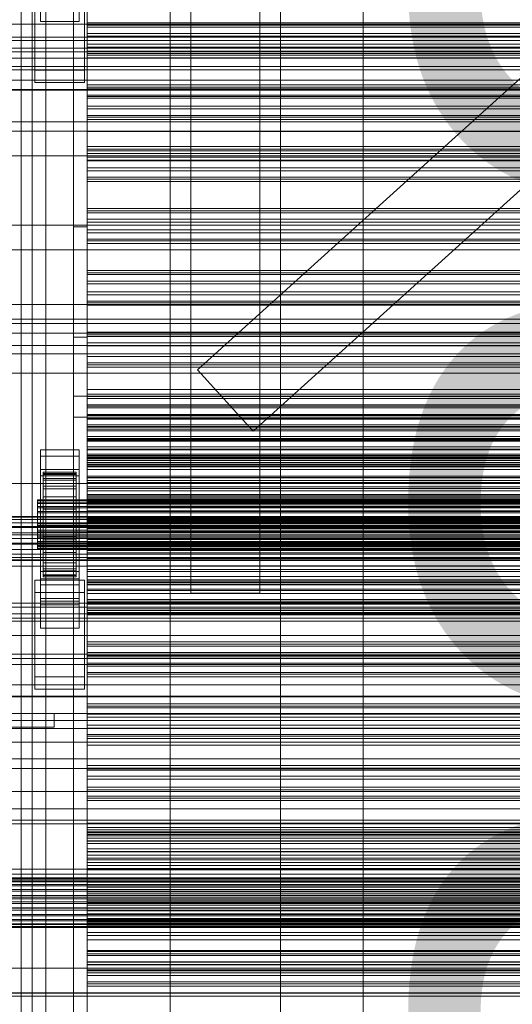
# Model space of a CAD drawing. Header units: millimetres. Extents: x -3490 to 61924, y -72580 to 6847.
# Tile 80 of 256: x -1274 to -1096, y -34739 to -34382. Entities that reach past the tile are written whole.
import ezdxf

# ---------------------------------------------------------------- set-up
doc = ezdxf.new("R2010")
doc.units = ezdxf.units.MM
for name, color, linetype, lineweight in [('COTAS_O', 1, 'Continuous', 0), ('COTAS_P', 1, 'Continuous', 0), ('frontal_briquetadora', 7, 'Continuous', 0), ('frontal_C03', 7, 'Continuous', 0), ('frontal_C11', 7, 'Continuous', 0), ('frontal_dosificador', 7, 'Continuous', 0), ('frontal_secador', 7, 'Continuous', 0), ('frontal_tolva', 7, 'Continuous', 0)]:
    doc.layers.add(name, color=color, linetype=linetype, lineweight=lineweight)
doc.dimstyles.new('R19_100', dxfattribs={"dimtxt": 250, "dimasz": 150, "dimexe": 150, "dimexo": 80, "dimgap": 100, "dimtad": 1, "dimtih": 1, "dimtoh": 1, "dimdsep": 46, "dimcen": 0.09, "dimadec": 0, "dimazin": 0, "dimtfac": 1, "dimtdec": 4, "dimtofl": 0, "dimtmove": 0, "dimatfit": 3, "dimfxl": 1, "dimtolj": 1, "dimtzin": 0, "dimarcsym": 0})

# ---------------------------------------------------------------- blocks, each defined once
blk = doc.blocks.new('DIM_R29_52')
at = {"layer": 'COTAS_P'}
for p, q in [((-1750, -34600), (-1600, -34555)), ((2600, -34600), (2450, -34555)), ((-1750, -35500), (-1750, -34600)), ((-1750, -34600), (2600, -34600)), ((-1750, -34600), (-1600, -34645)), ((2600, -34600), (2450, -34645)), ((2600, -35500), (2600, -34600))]:
    blk.add_line(p, q, dxfattribs=at)
blk.add_text('4350 P', height=250, dxfattribs=at).set_placement((425, -34500))
blk = doc.blocks.new('DIM_R29_56')
at = {"layer": 'COTAS_O'}
for p, q in [((-1725, -31700), (-1025, -31700)), ((-1025, -31700), (-1070, -31850)), ((-1025, -34400), (-1025, -31700)), ((-1025, -31700), (-980, -31850)), ((-1025, -34400), (-1070, -34250)), ((-1025, -34400), (-980, -34250)), ((-1725, -34400), (-1025, -34400))]:
    blk.add_line(p, q, dxfattribs=at)
blk.add_text('2700 O', height=250, rotation=90, dxfattribs=at).set_placement((-1125, -33050))
blk = doc.blocks.new('DIM_R29_57')
at = {"layer": 'COTAS_O'}
for p, q in [((-1725, -33700), (-1575, -33655)), ((1725, -33700), (1575, -33655)), ((-1725, -34400), (-1725, -33700)), ((-1725, -33700), (1725, -33700)), ((-1725, -33700), (-1575, -33745)), ((1725, -33700), (1575, -33745)), ((1725, -34400), (1725, -33700))]:
    blk.add_line(p, q, dxfattribs=at)
blk.add_text('3450 O', height=250, dxfattribs=at).set_placement((0, -33600))
blk = doc.blocks.new('DIM_R29_62')
at = {"layer": 'COTAS_O'}
for p, q in [((-1480, -33670), (-780, -33670)), ((-780, -33670), (-825, -33820)), ((-780, -36000), (-780, -33670)), ((-780, -33670), (-735, -33820)), ((-780, -36000), (-825, -35850)), ((-780, -36000), (-735, -35850)), ((-1480, -36000), (-780, -36000))]:
    blk.add_line(p, q, dxfattribs=at)
blk.add_text('2330 O', height=250, rotation=90, dxfattribs=at).set_placement((-880, -34835))
blk = doc.blocks.new('DIM_R29_64')
at = {"layer": 'COTAS_O'}
for p, q in [((-1400, -33000), (-700, -33000)), ((-700, -33000), (-745, -33150)), ((-700, -36000), (-700, -33000)), ((-700, -33000), (-655, -33150)), ((-700, -36000), (-745, -35850)), ((-700, -36000), (-655, -35850)), ((-1400, -36000), (-700, -36000))]:
    blk.add_line(p, q, dxfattribs=at)
blk.add_text('3000 O', height=250, rotation=90, dxfattribs=at).set_placement((-800, -34500))

msp = doc.modelspace()

# ---------------------------------------------------------------- linework, layer by layer
at = {"layer": 'frontal_briquetadora'}
for p, q in [((-875, -34383.4), (-1385, -34383.4)), ((-1385, -34389.399), (-875, -34389.399)), ((-1385, -34485.162), (-875, -34485.162)), ((-875, -34490.4), (-1385, -34490.4)), ((-1385, -34495.554), (-875, -34495.554)), ((-620, -34500), (-1425, -34500)), ((-620, -34510), (-1425, -34510)), ((-1255, -34518.4), (-1255, -34580)), ((-975, -34518.4), (-1255, -34518.4)), ((-1385, -34565.657), (-875, -34565.657)), ((-875, -34568.729), (-1385, -34568.729)), ((-1385, -34571.656), (-875, -34571.656)), ((-930, -34580), (-1295, -34580)), ((-1255, -34580), (-975, -34580)), ((-1385, -34597.316), (-875, -34597.316)), ((-875, -34597.4), (-1385, -34597.4)), ((-655, -34612), (-1445, -34612)), ((-930, -34612), (-1295, -34612)), ((-1325, -34636), (-770, -34636)), ((-620, -34690), (-1425, -34690)), ((-740, -34690), (-1320, -34690)), ((-570, -34704), (-1480, -34704)), ((-1480, -34736), (-570, -34736)), ((-1480, -34736), (-460, -34736)), ((-1325, -34735), (-770, -34735))]:
    msp.add_line(p, q, dxfattribs=at)
at = {"layer": 'frontal_C03'}
for p, q in [((-1274, -34875.113), (-1274, -32314.944)), ((-1270, -32314.944), (-1270, -34875.113)), ((-1270, -34879.011), (-1270, -32318.841)), ((-1274, -32441.623), (-1274, -35001.792)), ((-1270, -35001.792), (-1270, -32441.623)), ((-1269, -34400.128), (-1269, -34365.048)), ((-1251, -34365.048), (-1251, -34400.128)), ((-1269, -34404.62), (-1269, -34369.539)), ((-1251, -34404.62), (-1251, -34369.539)), ((-1267, -34371.648), (-1267, -34382.428)), ((-1267, -34372.683), (-1267, -34382.428)), ((-1253, -34382.428), (-1253, -34371.648)), ((-1253, -34382.428), (-1253, -34372.683)), ((-1267, -34382.428), (-1253, -34382.428)), ((-1250, -34384.458), (-1250, -34382.923)), ((-1250, -34382.923), (-1250, -34383.804)), ((1250, -34382.923), (-1250, -34382.923)), ((-1250, -34383.804), (-1250, -34386.765)), ((1250, -34383.804), (-1250, -34383.804)), ((-1250, -34387.823), (-1250, -34384.458)), ((1250, -34384.458), (-1250, -34384.458)), ((-1250, -34386.765), (-1250, -34390.675)), ((1250, -34386.765), (-1250, -34386.765)), ((-1250, -34391.732), (-1250, -34387.823)), ((-1250, -34387.823), (1250, -34387.823)), ((-1250, -34390.675), (-1250, -34394.039)), ((1250, -34390.675), (-1250, -34390.675)), ((-1250, -34394.693), (-1250, -34391.732)), ((1250, -34391.732), (-1250, -34391.732)), ((-1250, -34394.039), (-1250, -34395.574)), ((1250, -34394.039), (-1250, -34394.039)), ((-1250, -34395.574), (-1250, -34394.693)), ((1250, -34394.693), (-1250, -34394.693)), ((1530, -34398.773), (-1530, -34398.773)), ((-1500, -34395.695), (1500, -34395.695)), ((1250, -34395.574), (-1250, -34395.574)), ((-1251, -34400.128), (-1269, -34400.128)), ((-1269, -34400.128), (-1269, -34404.62)), ((-1251, -34404.62), (-1251, -34400.128)), ((1530, -34403.773), (-1530, -34403.773)), ((-1269, -34404.62), (-1251, -34404.62)), ((-1250, -34406.915), (-1250, -34405.381)), ((-1250, -34405.381), (-1250, -34406.262)), ((1250, -34405.381), (-1250, -34405.381)), ((1500, -34407.104), (-1500, -34407.104)), ((1500, -34407.389), (-1500, -34407.389)), ((-1250, -34406.262), (-1250, -34409.223)), ((1250, -34406.262), (-1250, -34406.262)), ((-1250, -34410.28), (-1250, -34406.915)), ((1250, -34406.915), (-1250, -34406.915)), ((-1250, -34409.223), (-1250, -34413.132)), ((1250, -34409.223), (-1250, -34409.223)), ((-1250, -34414.19), (-1250, -34410.28)), ((-1250, -34410.28), (1250, -34410.28)), ((-1250, -34413.132), (-1250, -34416.497)), ((1250, -34413.132), (-1250, -34413.132)), ((-1250, -34417.151), (-1250, -34414.19)), ((1250, -34414.19), (-1250, -34414.19)), ((-1250, -34416.497), (-1250, -34418.032)), ((1250, -34416.497), (-1250, -34416.497)), ((-1500, -34418.797), (1500, -34418.797)), ((-1250, -34418.032), (-1250, -34417.151)), ((1250, -34417.151), (-1250, -34417.151)), ((1250, -34418.032), (-1250, -34418.032)), ((-1500, -34422.245), (1500, -34422.245)), ((-1250, -34429.373), (-1250, -34427.838)), ((-1250, -34427.838), (-1250, -34428.72)), ((1250, -34427.838), (-1250, -34427.838)), ((-1250, -34428.72), (-1250, -34431.68)), ((1250, -34428.72), (-1250, -34428.72)), ((-1250, -34432.738), (-1250, -34429.373)), ((1250, -34429.373), (-1250, -34429.373)), ((1500, -34431.228), (-1500, -34431.228)), ((-1250, -34431.68), (-1250, -34435.59)), ((1250, -34431.68), (-1250, -34431.68)), ((-1250, -34436.647), (-1250, -34432.738)), ((-1250, -34432.738), (1250, -34432.738)), ((-1250, -34435.59), (-1250, -34438.955)), ((1250, -34435.59), (-1250, -34435.59)), ((-1250, -34439.608), (-1250, -34436.647)), ((1250, -34436.647), (-1250, -34436.647)), ((-1250, -34438.955), (-1250, -34440.49)), ((1250, -34438.955), (-1250, -34438.955)), ((-1250, -34440.49), (-1250, -34439.608)), ((1250, -34439.608), (-1250, -34439.608)), ((1250, -34440.49), (-1250, -34440.49)), ((-1250, -34451.831), (-1250, -34450.296)), ((-1250, -34450.296), (-1250, -34451.177)), ((1250, -34450.296), (-1250, -34450.296)), ((-1250, -34451.177), (-1250, -34454.138)), ((1250, -34451.177), (-1250, -34451.177)), ((-1250, -34455.195), (-1250, -34451.831)), ((1250, -34451.831), (-1250, -34451.831)), ((-1250, -34454.138), (-1250, -34458.048)), ((1250, -34454.138), (-1250, -34454.138)), ((-1250, -34459.105), (-1250, -34455.195)), ((-1250, -34455.195), (1250, -34455.195)), ((1500, -34456.351), (-1500, -34456.351)), ((-1250, -34458.048), (-1250, -34461.412)), ((1250, -34458.048), (-1250, -34458.048)), ((-1250, -34462.066), (-1250, -34459.105)), ((1250, -34459.105), (-1250, -34459.105)), ((-1250, -34461.412), (-1250, -34462.947)), ((1250, -34461.412), (-1250, -34461.412)), ((-1250, -34462.947), (-1250, -34462.066)), ((1250, -34462.066), (-1250, -34462.066)), ((1250, -34462.947), (-1250, -34462.947)), ((-1500, -34465.334), (1500, -34465.334)), ((-1250, -34474.288), (-1250, -34472.754)), ((-1250, -34472.754), (-1250, -34473.635)), ((1250, -34472.754), (-1250, -34472.754)), ((-1250, -34473.635), (-1250, -34476.596)), ((1250, -34473.635), (-1250, -34473.635)), ((-1250, -34477.653), (-1250, -34474.288)), ((1250, -34474.288), (-1250, -34474.288)), ((-1250, -34476.596), (-1250, -34480.505)), ((1250, -34476.596), (-1250, -34476.596)), ((-1250, -34481.563), (-1250, -34477.653)), ((-1250, -34477.653), (1250, -34477.653)), ((-1250, -34480.505), (-1250, -34483.87)), ((1250, -34480.505), (-1250, -34480.505)), ((-1250, -34484.523), (-1250, -34481.563)), ((1250, -34481.563), (-1250, -34481.563)), ((-1250, -34483.87), (-1250, -34485.405)), ((1250, -34483.87), (-1250, -34483.87)), ((-1250, -34485.405), (-1250, -34484.523)), ((1250, -34484.523), (-1250, -34484.523)), ((1250, -34485.405), (-1250, -34485.405)), ((-1250, -34496.746), (-1250, -34495.211)), ((-1250, -34495.211), (-1250, -34496.092)), ((1250, -34495.211), (-1250, -34495.211)), ((-1250, -34496.092), (-1250, -34499.053)), ((1250, -34496.092), (-1250, -34496.092)), ((-1250, -34500.111), (-1250, -34496.746)), ((1250, -34496.746), (-1250, -34496.746)), ((-1250, -34499.053), (-1250, -34502.963)), ((1250, -34499.053), (-1250, -34499.053)), ((-1250, -34504.02), (-1250, -34500.111)), ((-1250, -34500.111), (1250, -34500.111)), ((-1250, -34502.963), (-1250, -34506.328)), ((1250, -34502.963), (-1250, -34502.963)), ((-1250, -34506.981), (-1250, -34504.02)), ((1250, -34504.02), (-1250, -34504.02)), ((-1250, -34506.328), (-1250, -34507.862)), ((1250, -34506.328), (-1250, -34506.328)), ((-1250, -34507.862), (-1250, -34506.981)), ((1250, -34506.981), (-1250, -34506.981)), ((1250, -34507.862), (-1250, -34507.862)), ((-1250, -34519.204), (-1250, -34517.669)), ((-1250, -34517.669), (-1250, -34518.55)), ((1250, -34517.669), (-1250, -34517.669)), ((-1250, -34518.55), (-1250, -34521.511)), ((1250, -34518.55), (-1250, -34518.55)), ((-1250, -34522.568), (-1250, -34519.204)), ((1250, -34519.204), (-1250, -34519.204)), ((-1250, -34521.511), (-1250, -34525.42)), ((1250, -34521.511), (-1250, -34521.511)), ((-1250, -34526.478), (-1250, -34522.568)), ((-1250, -34522.568), (1250, -34522.568)), ((-1250, -34525.42), (-1250, -34528.785)), ((1250, -34525.42), (-1250, -34525.42)), ((-1250, -34529.439), (-1250, -34526.478)), ((1250, -34526.478), (-1250, -34526.478)), ((-1250, -34528.785), (-1250, -34530.32)), ((1250, -34528.785), (-1250, -34528.785)), ((-1250, -34530.32), (-1250, -34529.439)), ((1250, -34529.439), (-1250, -34529.439)), ((1250, -34530.32), (-1250, -34530.32)), ((-1250, -34533.783), (-1250, -34532.986)), ((-1250, -34532.986), (-1250, -34534.368)), ((-1250, -34532.986), (1250, -34532.986)), ((-1250, -34536.706), (-1250, -34533.783)), ((-1250, -34533.783), (1250, -34533.783)), ((-1250, -34534.368), (-1250, -34537.835)), ((-1250, -34534.368), (1250, -34534.368)), ((-1267, -34540.083), (-1267, -34537.837)), ((-1267, -34537.837), (-1253, -34537.837)), ((-1267, -34584.611), (-1267, -34537.837)), ((-1253, -34537.837), (-1253, -34540.083)), ((-1253, -34537.837), (-1253, -34584.611)), ((-1250, -34541.554), (-1250, -34536.706)), ((-1250, -34536.706), (1250, -34536.706)), ((-1250, -34537.835), (-1250, -34543.151)), ((-1250, -34537.835), (1250, -34537.835)), ((-1253, -34540.083), (-1267, -34540.083)), ((-1267, -34540.083), (-1267, -34586.857)), ((-1253, -34586.857), (-1253, -34540.083)), ((-1250, -34541.661), (-1250, -34540.126)), ((-1250, -34540.126), (-1250, -34541.008)), ((1250, -34540.126), (-1250, -34540.126)), ((-1250, -34541.008), (-1250, -34543.969)), ((1250, -34541.008), (-1250, -34541.008)), ((-1250, -34547.998), (-1250, -34541.554)), ((-1250, -34541.554), (1250, -34541.554)), ((-1250, -34545.026), (-1250, -34541.661)), ((1250, -34541.661), (-1250, -34541.661)), ((-1267, -34547.269), (-1267, -34545.024)), ((-1267, -34545.024), (-1253, -34545.024)), ((-1267, -34591.798), (-1267, -34545.024)), ((-1253, -34545.024), (-1253, -34547.269)), ((-1253, -34545.024), (-1253, -34591.798)), ((-1250, -34543.151), (-1250, -34549.954)), ((-1250, -34543.151), (1250, -34543.151)), ((-1250, -34543.969), (-1250, -34547.878)), ((1250, -34543.969), (-1250, -34543.969)), ((-1250, -34548.935), (-1250, -34545.026)), ((-1250, -34545.026), (1250, -34545.026)), ((-1253, -34547.269), (-1267, -34547.269)), ((-1267, -34547.269), (-1267, -34594.043)), ((-1266, -34555.971), (-1266, -34545.978)), ((-1266, -34545.978), (-1266, -34546.798)), ((-1266, -34545.978), (-1254, -34545.978)), ((-1266, -34546.451), (-1266, -34545.978)), ((-1266, -34556.196), (-1266, -34546.451)), ((-1266, -34546.451), (-1254, -34546.451)), ((-1266, -34548.186), (-1266, -34546.451)), ((-1266, -34556.36), (-1266, -34546.798)), ((-1266, -34546.798), (-1266, -34548.857)), ((-1266, -34546.798), (-1254, -34546.798)), ((-1266, -34557.018), (-1266, -34548.186)), ((-1266, -34548.186), (-1254, -34548.186)), ((-1266, -34551.065), (-1266, -34548.186)), ((-1266, -34557.335), (-1266, -34548.857)), ((-1266, -34548.857), (-1266, -34552.013)), ((-1266, -34548.857), (-1254, -34548.857)), ((-1254, -34546.798), (-1254, -34545.978)), ((-1254, -34545.978), (-1254, -34555.971)), ((-1254, -34545.978), (-1254, -34546.451)), ((-1254, -34546.451), (-1254, -34556.196)), ((-1254, -34546.451), (-1254, -34548.186)), ((-1254, -34548.857), (-1254, -34546.798)), ((-1254, -34546.798), (-1254, -34556.36)), ((-1254, -34548.186), (-1254, -34557.018)), ((-1254, -34548.186), (-1254, -34551.065)), ((-1254, -34552.013), (-1254, -34548.857)), ((-1254, -34548.857), (-1254, -34557.335)), ((-1253, -34594.043), (-1253, -34547.269)), ((-1250, -34547.878), (-1250, -34551.243)), ((1250, -34547.878), (-1250, -34547.878)), ((-1250, -34555.598), (-1250, -34547.998)), ((-1250, -34547.998), (1250, -34547.998)), ((-1266, -34558.381), (-1266, -34551.065)), ((-1266, -34551.065), (-1254, -34551.065)), ((-1266, -34554.891), (-1266, -34551.065)), ((-1266, -34558.83), (-1266, -34552.013)), ((-1266, -34552.013), (-1266, -34556.052)), ((-1266, -34552.013), (-1254, -34552.013)), ((-1254, -34551.065), (-1254, -34558.381)), ((-1254, -34551.065), (-1254, -34554.891)), ((-1254, -34556.052), (-1254, -34552.013)), ((-1254, -34552.013), (-1254, -34558.83)), ((-1250, -34551.896), (-1250, -34548.935)), ((1250, -34548.935), (-1250, -34548.935)), ((-1250, -34549.954), (-1250, -34557.779)), ((-1250, -34549.954), (1250, -34549.954)), ((-1250, -34551.243), (-1250, -34552.778)), ((1250, -34551.243), (-1250, -34551.243)), ((-1250, -34552.778), (-1250, -34551.896)), ((1250, -34551.896), (-1250, -34551.896)), ((-1268, -34556.196), (-1268, -34555.971)), ((-1268, -34555.971), (-1268, -34556.36)), ((-1268, -34555.971), (1268, -34555.971)), ((-1266, -34560.194), (-1266, -34554.891)), ((-1266, -34554.891), (-1254, -34554.891)), ((-1266, -34559.404), (-1266, -34554.891)), ((-1266, -34556.36), (-1266, -34555.971)), ((-1254, -34555.971), (-1266, -34555.971)), ((-1266, -34555.971), (-1266, -34556.196)), ((-1266, -34560.744), (-1266, -34556.052)), ((-1266, -34556.052), (-1266, -34560.699)), ((-1266, -34556.052), (-1254, -34556.052)), ((-1254, -34554.891), (-1254, -34560.194)), ((-1254, -34554.891), (-1254, -34559.404)), ((-1254, -34555.971), (-1254, -34556.36)), ((-1254, -34556.196), (-1254, -34555.971)), ((-1254, -34560.699), (-1254, -34556.052)), ((-1254, -34556.052), (-1254, -34560.744)), ((1250, -34552.778), (-1250, -34552.778)), ((-1250, -34563.837), (-1250, -34555.598)), ((-1250, -34555.598), (1250, -34555.598)), ((-1268, -34557.018), (-1268, -34556.196)), ((-1268, -34556.196), (1268, -34556.196)), ((-1268, -34556.36), (-1268, -34557.335)), ((-1268, -34556.36), (1268, -34556.36)), ((-1268, -34558.381), (-1268, -34557.018)), ((-1268, -34557.018), (1268, -34557.018)), ((-1268, -34557.335), (-1268, -34558.83)), ((-1268, -34557.335), (1268, -34557.335)), ((-1268, -34560.194), (-1268, -34558.381)), ((-1268, -34558.381), (1268, -34558.381)), ((-1268, -34558.83), (-1268, -34560.744)), ((-1268, -34558.83), (1268, -34558.83)), ((-1254, -34556.196), (-1266, -34556.196)), ((-1266, -34556.196), (-1266, -34557.018)), ((-1266, -34557.335), (-1266, -34556.36)), ((-1254, -34556.36), (-1266, -34556.36)), ((-1254, -34557.018), (-1266, -34557.018)), ((-1266, -34557.018), (-1266, -34558.381)), ((-1266, -34558.83), (-1266, -34557.335)), ((-1254, -34557.335), (-1266, -34557.335)), ((-1254, -34558.381), (-1266, -34558.381)), ((-1266, -34558.381), (-1266, -34560.194)), ((-1266, -34560.744), (-1266, -34558.83)), ((-1254, -34558.83), (-1266, -34558.83)), ((-1266, -34562.331), (-1266, -34559.404)), ((-1266, -34559.404), (-1254, -34559.404)), ((-1266, -34564.295), (-1266, -34559.404)), ((-1254, -34557.018), (-1254, -34556.196)), ((-1254, -34556.36), (-1254, -34557.335)), ((-1254, -34558.381), (-1254, -34557.018)), ((-1254, -34557.335), (-1254, -34558.83)), ((-1254, -34560.194), (-1254, -34558.381)), ((-1254, -34558.83), (-1254, -34560.744)), ((-1254, -34559.404), (-1254, -34562.331)), ((-1254, -34559.404), (-1254, -34564.295)), ((-1250, -34557.779), (-1250, -34566.095)), ((1250, -34557.779), (-1250, -34557.779)), ((-1268, -34562.331), (-1268, -34560.194)), ((-1268, -34560.194), (1268, -34560.194)), ((-1268, -34560.744), (-1268, -34562.945)), ((-1268, -34560.744), (1268, -34560.744)), ((-1268, -34564.648), (-1268, -34562.331)), ((-1268, -34562.331), (1268, -34562.331)), ((-1268, -34562.945), (-1268, -34565.283)), ((1268, -34562.945), (-1268, -34562.945)), ((-1254, -34560.194), (-1266, -34560.194)), ((-1266, -34560.194), (-1266, -34562.331)), ((-1266, -34560.699), (-1266, -34562.945)), ((-1254, -34560.699), (-1266, -34560.699)), ((-1266, -34560.699), (-1266, -34565.636)), ((-1266, -34562.945), (-1266, -34560.744)), ((-1254, -34560.744), (-1266, -34560.744)), ((-1254, -34562.331), (-1266, -34562.331)), ((-1266, -34562.331), (-1266, -34564.648)), ((-1266, -34562.945), (-1254, -34562.945)), ((-1266, -34565.283), (-1266, -34562.945)), ((-1254, -34562.331), (-1254, -34560.194)), ((-1254, -34562.945), (-1254, -34560.699)), ((-1254, -34565.636), (-1254, -34560.699)), ((-1254, -34560.744), (-1254, -34562.945)), ((-1254, -34564.648), (-1254, -34562.331)), ((-1254, -34562.945), (-1254, -34565.283)), ((-1250, -34564.119), (-1250, -34562.584)), ((-1250, -34562.584), (-1250, -34563.465)), ((1250, -34562.584), (-1250, -34562.584)), ((-1268, -34566.987), (-1268, -34564.648)), ((-1268, -34564.648), (1268, -34564.648)), ((-1268, -34565.283), (-1268, -34567.6)), ((-1268, -34565.283), (1268, -34565.283)), ((-1266, -34564.648), (-1266, -34564.295)), ((-1266, -34564.295), (-1254, -34564.295)), ((-1266, -34569.233), (-1266, -34564.295)), ((-1254, -34564.648), (-1266, -34564.648)), ((-1266, -34564.648), (-1266, -34566.987)), ((-1266, -34567.6), (-1266, -34565.283)), ((-1266, -34565.283), (-1266, -34565.636)), ((-1254, -34565.283), (-1266, -34565.283)), ((-1266, -34565.636), (-1266, -34570.528)), ((-1266, -34565.636), (-1254, -34565.636)), ((-1254, -34564.295), (-1254, -34564.648)), ((-1254, -34564.295), (-1254, -34569.233)), ((-1254, -34566.987), (-1254, -34564.648)), ((-1254, -34565.636), (-1254, -34565.283)), ((-1254, -34565.283), (-1254, -34567.6)), ((-1254, -34570.528), (-1254, -34565.636)), ((-1250, -34563.465), (-1250, -34566.426)), ((1250, -34563.465), (-1250, -34563.465)), ((-1250, -34572.152), (-1250, -34563.837)), ((-1250, -34563.837), (1250, -34563.837)), ((-1250, -34567.484), (-1250, -34564.119)), ((1250, -34564.119), (-1250, -34564.119)), ((-1250, -34566.095), (-1250, -34574.333)), ((-1250, -34566.095), (1250, -34566.095)), ((-1250, -34566.426), (-1250, -34570.336)), ((1250, -34566.426), (-1250, -34566.426)), ((-1268, -34569.188), (-1268, -34566.987)), ((-1268, -34566.987), (1268, -34566.987)), ((-1268, -34567.6), (-1268, -34569.738)), ((-1268, -34567.6), (1268, -34567.6)), ((-1268, -34571.101), (-1268, -34569.188)), ((-1268, -34569.188), (1268, -34569.188)), ((-1268, -34569.738), (-1268, -34571.55)), ((-1268, -34569.738), (1268, -34569.738)), ((-1266, -34566.987), (-1266, -34569.233)), ((-1254, -34566.987), (-1266, -34566.987)), ((-1266, -34566.987), (-1266, -34569.188)), ((-1266, -34569.738), (-1266, -34567.6)), ((-1266, -34567.6), (-1266, -34570.528)), ((-1254, -34567.6), (-1266, -34567.6)), ((-1266, -34569.188), (-1266, -34573.879)), ((-1254, -34569.188), (-1266, -34569.188)), ((-1266, -34569.188), (-1266, -34571.101)), ((-1266, -34569.233), (-1254, -34569.233)), ((-1266, -34573.879), (-1266, -34569.233)), ((-1266, -34571.55), (-1266, -34569.738)), ((-1266, -34569.738), (-1266, -34575.04)), ((-1254, -34569.738), (-1266, -34569.738)), ((-1254, -34569.233), (-1254, -34566.987)), ((-1254, -34569.188), (-1254, -34566.987)), ((-1254, -34570.528), (-1254, -34567.6)), ((-1254, -34567.6), (-1254, -34569.738)), ((-1254, -34573.879), (-1254, -34569.188)), ((-1254, -34571.101), (-1254, -34569.188)), ((-1254, -34569.233), (-1254, -34573.879)), ((-1254, -34575.04), (-1254, -34569.738)), ((-1254, -34569.738), (-1254, -34571.55)), ((-1250, -34571.393), (-1250, -34567.484)), ((-1250, -34567.484), (1250, -34567.484)), ((-1250, -34570.336), (-1250, -34573.7)), ((1250, -34570.336), (-1250, -34570.336)), ((-1268, -34572.596), (-1268, -34571.101)), ((-1268, -34571.101), (1268, -34571.101)), ((-1268, -34571.55), (-1268, -34572.914)), ((-1268, -34571.55), (1268, -34571.55)), ((-1268, -34573.572), (-1268, -34572.596)), ((-1268, -34572.596), (1268, -34572.596)), ((-1268, -34572.914), (-1268, -34573.736)), ((-1268, -34572.914), (1268, -34572.914)), ((-1268, -34573.96), (-1268, -34573.572)), ((-1268, -34573.572), (1268, -34573.572)), ((-1268, -34573.736), (-1268, -34573.96)), ((-1268, -34573.736), (1268, -34573.736)), ((-1266, -34570.528), (-1266, -34575.04)), ((-1266, -34570.528), (-1254, -34570.528)), ((-1266, -34571.101), (-1266, -34577.918)), ((-1254, -34571.101), (-1266, -34571.101)), ((-1266, -34571.101), (-1266, -34572.596)), ((-1266, -34572.914), (-1266, -34571.55)), ((-1266, -34571.55), (-1266, -34578.866)), ((-1254, -34571.55), (-1266, -34571.55)), ((-1266, -34572.596), (-1266, -34581.075)), ((-1254, -34572.596), (-1266, -34572.596)), ((-1266, -34572.596), (-1266, -34573.572)), ((-1266, -34573.736), (-1266, -34572.914)), ((-1266, -34572.914), (-1266, -34581.745)), ((-1254, -34572.914), (-1266, -34572.914)), ((-1266, -34573.572), (-1266, -34583.133)), ((-1254, -34573.572), (-1266, -34573.572)), ((-1266, -34573.572), (-1266, -34573.96)), ((-1266, -34573.96), (-1266, -34573.736)), ((-1266, -34573.736), (-1266, -34583.48)), ((-1254, -34573.736), (-1266, -34573.736)), ((-1266, -34573.879), (-1254, -34573.879)), ((-1266, -34577.918), (-1266, -34573.879)), ((-1254, -34575.04), (-1254, -34570.528)), ((-1254, -34577.918), (-1254, -34571.101)), ((-1254, -34572.596), (-1254, -34571.101)), ((-1254, -34578.866), (-1254, -34571.55)), ((-1254, -34571.55), (-1254, -34572.914)), ((-1254, -34581.075), (-1254, -34572.596)), ((-1254, -34573.572), (-1254, -34572.596)), ((-1254, -34581.745), (-1254, -34572.914)), ((-1254, -34572.914), (-1254, -34573.736)), ((-1254, -34583.133), (-1254, -34573.572)), ((-1254, -34573.96), (-1254, -34573.572)), ((-1254, -34583.48), (-1254, -34573.736)), ((-1254, -34573.736), (-1254, -34573.96)), ((-1254, -34573.879), (-1254, -34577.918)), ((-1250, -34574.354), (-1250, -34571.393)), ((1250, -34571.393), (-1250, -34571.393)), ((-1250, -34579.978), (-1250, -34572.152)), ((-1250, -34572.152), (1250, -34572.152)), ((-1250, -34573.7), (-1250, -34575.235)), ((1250, -34573.7), (-1250, -34573.7)), ((-1268, -34573.96), (1268, -34573.96)), ((-1266, -34573.96), (-1266, -34583.954)), ((-1254, -34573.96), (-1266, -34573.96)), ((-1266, -34575.04), (-1266, -34578.866)), ((-1266, -34575.04), (-1254, -34575.04)), ((-1254, -34583.954), (-1254, -34573.96)), ((-1254, -34578.866), (-1254, -34575.04)), ((-1250, -34574.333), (-1250, -34581.934)), ((-1250, -34574.333), (1250, -34574.333)), ((-1250, -34575.235), (-1250, -34574.354)), ((1250, -34574.354), (-1250, -34574.354)), ((1250, -34575.235), (-1250, -34575.235)), ((-1266, -34577.918), (-1254, -34577.918)), ((-1266, -34581.075), (-1266, -34577.918)), ((-1266, -34578.866), (-1266, -34581.745)), ((-1266, -34578.866), (-1254, -34578.866)), ((-1266, -34581.075), (-1254, -34581.075)), ((-1266, -34583.133), (-1266, -34581.075)), ((-1254, -34577.918), (-1254, -34581.075)), ((-1254, -34581.745), (-1254, -34578.866)), ((-1254, -34581.075), (-1254, -34583.133)), ((-1250, -34586.781), (-1250, -34579.978)), ((-1250, -34579.978), (1250, -34579.978)), ((-1267, -34592.768), (-1267, -34581.988)), ((-1267, -34581.988), (-1253, -34581.988)), ((-1267, -34591.733), (-1267, -34581.988)), ((-1253, -34584.611), (-1267, -34584.611)), ((-1267, -34584.611), (-1267, -34586.857)), ((-1266, -34581.745), (-1266, -34583.48)), ((-1266, -34581.745), (-1254, -34581.745)), ((-1266, -34583.133), (-1254, -34583.133)), ((-1266, -34583.954), (-1266, -34583.133)), ((-1266, -34583.48), (-1266, -34583.954)), ((-1266, -34583.48), (-1254, -34583.48)), ((-1266, -34583.954), (-1254, -34583.954)), ((-1254, -34583.48), (-1254, -34581.745)), ((-1254, -34583.133), (-1254, -34583.954)), ((-1254, -34583.954), (-1254, -34583.48)), ((-1253, -34581.988), (-1253, -34592.768)), ((-1253, -34581.988), (-1253, -34591.733)), ((-1253, -34586.857), (-1253, -34584.611)), ((-1250, -34581.934), (-1250, -34588.377)), ((-1250, -34581.934), (1250, -34581.934)), ((-1269, -34589.624), (-1269, -34585.133)), ((-1269, -34585.133), (-1251, -34585.133)), ((-1269, -34620.213), (-1269, -34585.133)), ((-1267, -34586.857), (-1253, -34586.857)), ((-1251, -34585.133), (-1251, -34589.624)), ((-1251, -34585.133), (-1251, -34620.213)), ((-1250, -34586.576), (-1250, -34585.042)), ((-1250, -34585.042), (-1250, -34585.923)), ((1250, -34585.042), (-1250, -34585.042)), ((-1250, -34585.923), (-1250, -34588.884)), ((1250, -34585.923), (-1250, -34585.923)), ((-1250, -34589.941), (-1250, -34586.576)), ((1250, -34586.576), (-1250, -34586.576)), ((-1250, -34592.097), (-1250, -34586.781)), ((-1250, -34586.781), (1250, -34586.781)), ((-1251, -34589.624), (-1269, -34589.624)), ((-1269, -34624.704), (-1269, -34589.624)), ((-1253, -34591.733), (-1267, -34591.733)), ((-1267, -34591.733), (-1267, -34602.513)), ((-1253, -34591.798), (-1267, -34591.798)), ((-1267, -34591.798), (-1267, -34594.043)), ((-1253, -34602.513), (-1253, -34591.733)), ((-1253, -34594.043), (-1253, -34591.798)), ((-1251, -34624.704), (-1251, -34589.624)), ((-1250, -34588.377), (-1250, -34593.226)), ((-1250, -34588.377), (1250, -34588.377)), ((-1250, -34588.884), (-1250, -34592.793)), ((1250, -34588.884), (-1250, -34588.884)), ((-1250, -34593.851), (-1250, -34589.941)), ((-1250, -34589.941), (1250, -34589.941)), ((-1253, -34592.768), (-1267, -34592.768)), ((-1267, -34592.768), (-1267, -34602.513)), ((-1267, -34594.043), (-1253, -34594.043)), ((-1253, -34602.513), (-1253, -34592.768)), ((-1250, -34595.564), (-1250, -34592.097)), ((-1250, -34592.097), (1250, -34592.097)), ((-1250, -34592.793), (-1250, -34596.158)), ((1250, -34592.793), (-1250, -34592.793)), ((-1250, -34593.226), (-1250, -34596.148)), ((-1250, -34593.226), (1250, -34593.226)), ((-1250, -34596.812), (-1250, -34593.851)), ((1250, -34593.851), (-1250, -34593.851)), ((-1250, -34596.946), (-1250, -34595.564)), ((-1250, -34595.564), (1250, -34595.564)), ((-1250, -34596.148), (-1250, -34596.946)), ((-1250, -34596.148), (1250, -34596.148)), ((-1250, -34596.158), (-1250, -34597.693)), ((1250, -34596.158), (-1250, -34596.158)), ((-1250, -34597.693), (-1250, -34596.812)), ((1250, -34596.812), (-1250, -34596.812)), ((-1250, -34596.946), (1250, -34596.946)), ((1250, -34597.693), (-1250, -34597.693)), ((-1267, -34602.513), (-1253, -34602.513)), ((-1250, -34609.034), (-1250, -34607.499)), ((-1250, -34607.499), (-1250, -34608.381)), ((1250, -34607.499), (-1250, -34607.499)), ((-1250, -34608.381), (-1250, -34611.342)), ((1250, -34608.381), (-1250, -34608.381)), ((-1250, -34612.399), (-1250, -34609.034)), ((1250, -34609.034), (-1250, -34609.034)), ((-1250, -34611.342), (-1250, -34615.251)), ((1250, -34611.342), (-1250, -34611.342)), ((-1250, -34616.308), (-1250, -34612.399)), ((-1250, -34612.399), (1250, -34612.399)), ((-1500, -34615.78), (1500, -34615.78)), ((-1250, -34615.251), (-1250, -34618.616)), ((1250, -34615.251), (-1250, -34615.251)), ((-1250, -34619.269), (-1250, -34616.308)), ((1250, -34616.308), (-1250, -34616.308)), ((-1251, -34620.213), (-1269, -34620.213)), ((-1269, -34620.213), (-1269, -34624.704)), ((-1251, -34624.704), (-1251, -34620.213)), ((-1250, -34618.616), (-1250, -34620.151)), ((1250, -34618.616), (-1250, -34618.616)), ((-1250, -34620.151), (-1250, -34619.269)), ((1250, -34619.269), (-1250, -34619.269)), ((1250, -34620.151), (-1250, -34620.151)), ((1500, -34627.188), (-1500, -34627.188)), ((1500, -34627.473), (-1500, -34627.473)), ((-1269, -34624.704), (-1251, -34624.704)), ((-1250, -34631.492), (-1250, -34629.957)), ((-1250, -34629.957), (-1250, -34630.838)), ((1250, -34629.957), (-1250, -34629.957)), ((-1250, -34630.838), (-1250, -34633.799)), ((1250, -34630.838), (-1250, -34630.838)), ((-1250, -34634.856), (-1250, -34631.492)), ((1250, -34631.492), (-1250, -34631.492)), ((-1250, -34633.799), (-1250, -34637.709)), ((1250, -34633.799), (-1250, -34633.799)), ((-1250, -34638.766), (-1250, -34634.856)), ((-1250, -34634.856), (1250, -34634.856)), ((-1250, -34637.709), (-1250, -34641.073)), ((1250, -34637.709), (-1250, -34637.709)), ((-1500, -34638.882), (1500, -34638.882)), ((-1250, -34641.727), (-1250, -34638.766)), ((1250, -34638.766), (-1250, -34638.766)), ((-1250, -34641.073), (-1250, -34642.608)), ((1250, -34641.073), (-1250, -34641.073)), ((-1250, -34642.608), (-1250, -34641.727)), ((1250, -34641.727), (-1250, -34641.727)), ((1250, -34642.608), (-1250, -34642.608)), ((-1250, -34653.949), (-1250, -34652.415)), ((-1250, -34652.415), (-1250, -34653.296)), ((1250, -34652.415), (-1250, -34652.415)), ((-1250, -34653.296), (-1250, -34656.257)), ((1250, -34653.296), (-1250, -34653.296)), ((-1250, -34657.314), (-1250, -34653.949)), ((1250, -34653.949), (-1250, -34653.949)), ((-1250, -34656.257), (-1250, -34660.166)), ((1250, -34656.257), (-1250, -34656.257)), ((-1250, -34661.224), (-1250, -34657.314)), ((-1250, -34657.314), (1250, -34657.314)), ((-1250, -34660.166), (-1250, -34663.531)), ((1250, -34660.166), (-1250, -34660.166)), ((-1250, -34664.184), (-1250, -34661.224)), ((1250, -34661.224), (-1250, -34661.224)), ((-1250, -34663.531), (-1250, -34665.066)), ((1250, -34663.531), (-1250, -34663.531)), ((-1250, -34665.066), (-1250, -34664.184)), ((1250, -34664.184), (-1250, -34664.184)), ((1250, -34665.066), (-1250, -34665.066)), ((-1250, -34676.407), (-1250, -34674.872)), ((-1250, -34674.872), (-1250, -34675.754)), ((1250, -34674.872), (-1250, -34674.872)), ((-1250, -34675.754), (-1250, -34678.714)), ((1250, -34675.754), (-1250, -34675.754)), ((-1250, -34679.772), (-1250, -34676.407)), ((1250, -34676.407), (-1250, -34676.407)), ((-1250, -34677.403), (-1250, -34676.77)), ((-1250, -34676.77), (-1250, -34677.867)), ((-1250, -34676.77), (1250, -34676.77)), ((-1250, -34679.722), (-1250, -34677.403)), ((-1250, -34677.403), (1250, -34677.403)), ((-1250, -34677.867), (-1250, -34680.619)), ((-1250, -34677.867), (1250, -34677.867)), ((-1250, -34678.714), (-1250, -34682.624)), ((1250, -34678.714), (-1250, -34678.714)), ((-1250, -34683.571), (-1250, -34679.722)), ((-1250, -34679.722), (1250, -34679.722)), ((-1250, -34683.681), (-1250, -34679.772)), ((-1250, -34679.772), (1250, -34679.772)), ((-1250, -34680.619), (-1250, -34684.838)), ((-1250, -34680.619), (1250, -34680.619)), ((-1250, -34682.624), (-1250, -34685.989)), ((1250, -34682.624), (-1250, -34682.624)), ((-1250, -34688.686), (-1250, -34683.571)), ((-1250, -34683.571), (1250, -34683.571)), ((-1250, -34686.642), (-1250, -34683.681)), ((1250, -34683.681), (-1250, -34683.681)), ((-1250, -34684.838), (-1250, -34690.238)), ((-1250, -34684.838), (1250, -34684.838)), ((-1250, -34685.989), (-1250, -34687.523)), ((1250, -34685.989), (-1250, -34685.989)), ((-1250, -34687.523), (-1250, -34686.642)), ((1250, -34686.642), (-1250, -34686.642)), ((1250, -34687.523), (-1250, -34687.523)), ((-1500, -34691.736), (1500, -34691.736)), ((-1250, -34694.718), (-1250, -34688.686)), ((-1250, -34688.686), (1250, -34688.686)), ((-1250, -34690.238), (-1250, -34696.45)), ((-1250, -34690.238), (1250, -34690.238)), ((-1500, -34693.159), (1500, -34693.159)), ((-1500, -34693.384), (1500, -34693.384)), ((-1500, -34693.548), (1500, -34693.548)), ((-1500, -34694.206), (1500, -34694.206)), ((-1500, -34694.523), (1500, -34694.523)), ((-1250, -34701.258), (-1250, -34694.718)), ((-1250, -34694.718), (1250, -34694.718)), ((-1500, -34695.569), (1500, -34695.569)), ((-1500, -34696.018), (1500, -34696.018)), ((-1500, -34697.382), (1500, -34697.382)), ((-1500, -34697.932), (1500, -34697.932)), ((-1250, -34696.45), (-1250, -34703.05)), ((1250, -34696.45), (-1250, -34696.45)), ((-1250, -34698.865), (-1250, -34697.33)), ((-1250, -34697.33), (-1250, -34698.211)), ((1250, -34697.33), (-1250, -34697.33)), ((-1250, -34698.211), (-1250, -34701.172)), ((1250, -34698.211), (-1250, -34698.211)), ((-1250, -34702.229), (-1250, -34698.865)), ((1250, -34698.865), (-1250, -34698.865)), ((-1500, -34699.519), (1500, -34699.519)), ((1500, -34700.133), (-1500, -34700.133)), ((1500, -34700.719), (-1500, -34700.719)), ((-1500, -34701.836), (1500, -34701.836)), ((-1500, -34702.471), (1500, -34702.471)), ((-1250, -34701.172), (-1250, -34705.081)), ((1250, -34701.172), (-1250, -34701.172)), ((-1250, -34707.858), (-1250, -34701.258)), ((-1250, -34701.258), (1250, -34701.258)), ((-1250, -34706.139), (-1250, -34702.229)), ((-1250, -34702.229), (1250, -34702.229)), ((-1500, -34704.175), (1500, -34704.175)), ((-1500, -34704.789), (1500, -34704.789)), ((-1250, -34703.05), (-1250, -34709.589)), ((-1250, -34703.05), (1250, -34703.05)), ((-1250, -34705.081), (-1250, -34708.446)), ((1250, -34705.081), (-1250, -34705.081)), ((-1500, -34706.376), (1500, -34706.376)), ((-1500, -34706.926), (1500, -34706.926)), ((-1500, -34708.289), (1500, -34708.289)), ((-1500, -34708.738), (1500, -34708.738)), ((-1250, -34709.1), (-1250, -34706.139)), ((1250, -34706.139), (-1250, -34706.139)), ((-1250, -34714.07), (-1250, -34707.858)), ((-1250, -34707.858), (1250, -34707.858)), ((-1250, -34708.446), (-1250, -34709.981)), ((1250, -34708.446), (-1250, -34708.446)), ((-1250, -34709.981), (-1250, -34709.1)), ((1250, -34709.1), (-1250, -34709.1)), ((-1250, -34709.589), (-1250, -34715.622)), ((-1250, -34709.589), (1250, -34709.589)), ((-1500, -34709.784), (1500, -34709.784)), ((-1500, -34710.102), (1500, -34710.102)), ((-1500, -34710.76), (1500, -34710.76)), ((-1500, -34710.924), (1500, -34710.924)), ((-1500, -34711.148), (1500, -34711.148)), ((1250, -34709.981), (-1250, -34709.981)), ((-1250, -34719.469), (-1250, -34714.07)), ((-1250, -34714.07), (1250, -34714.07)), ((-1250, -34715.622), (-1250, -34720.737)), ((-1250, -34715.622), (1250, -34715.622)), ((-1250, -34723.689), (-1250, -34719.469)), ((-1250, -34719.469), (1250, -34719.469)), ((-1250, -34721.322), (-1250, -34719.787)), ((-1250, -34719.787), (-1250, -34720.669)), ((1250, -34719.787), (-1250, -34719.787)), ((-1250, -34720.669), (-1250, -34723.63)), ((1250, -34720.669), (-1250, -34720.669)), ((-1250, -34720.737), (-1250, -34724.585)), ((-1250, -34720.737), (1250, -34720.737)), ((-1250, -34724.687), (-1250, -34721.322)), ((1250, -34721.322), (-1250, -34721.322)), ((-1250, -34723.63), (-1250, -34727.539)), ((1250, -34723.63), (-1250, -34723.63)), ((-1250, -34726.441), (-1250, -34723.689)), ((-1250, -34723.689), (1250, -34723.689)), ((1500, -34725.842), (-1500, -34725.842)), ((-1250, -34724.585), (-1250, -34726.905)), ((-1250, -34724.585), (1250, -34724.585)), ((-1250, -34728.596), (-1250, -34724.687)), ((-1250, -34724.687), (1250, -34724.687)), ((-1250, -34727.538), (-1250, -34726.441)), ((-1250, -34726.441), (1250, -34726.441)), ((-1250, -34726.905), (-1250, -34727.538)), ((-1250, -34726.905), (1250, -34726.905)), ((-1250, -34727.538), (1250, -34727.538)), ((-1250, -34727.539), (-1250, -34730.904)), ((-1250, -34731.557), (-1250, -34728.596)), ((1250, -34728.596), (-1250, -34728.596)), ((-1250, -34730.904), (-1250, -34732.439)), ((1250, -34730.904), (-1250, -34730.904)), ((-1250, -34732.439), (-1250, -34731.557)), ((1250, -34731.557), (-1250, -34731.557)), ((1250, -34732.439), (-1250, -34732.439)), ((-1500, -34734.825), (1500, -34734.825))]:
    msp.add_line(p, q, dxfattribs=at)
at = {"layer": 'frontal_C11'}
for p, q in [((-1210.064, -34508.877), (-790.064, -34128.877)), ((-1220, -35988), (-1220, -34140)), ((-1180, -35988), (-1180, -34140)), ((-1189.936, -34531.123), (-769.936, -34151.123)), ((-1212.5, -34250.146), (-1212.5, -34570.146)), ((-1187.5, -34570.146), (-1187.5, -34250.146)), ((-1212.5, -34589.854), (-1212.5, -34269.854)), ((-1187.5, -34589.854), (-1187.5, -34269.854)), ((-1210.064, -34508.877), (-1189.936, -34531.123)), ((-1212.5, -34570.146), (-1212.5, -34589.854)), ((-1187.5, -34570.146), (-1212.5, -34570.146)), ((-1187.5, -34589.854), (-1187.5, -34570.146)), ((-1212.5, -34589.854), (-1187.5, -34589.854))]:
    msp.add_line(p, q, dxfattribs=at)
at = {"layer": 'frontal_dosificador'}
for p, q in [((-1250, -35988), (-1250, -33900)), ((-1150, -35988), (-1150, -33900))]:
    msp.add_line(p, q, dxfattribs=at)
at = {"layer": 'frontal_secador'}
for p, q in [((-1270, -35980), (-1270, -33075)), ((-1265, -35980), (-1265, -33075)), ((-1255, -34457), (-1255, -34217)), ((-1250, -34217), (-1250, -34457)), ((-1250, -34276), (-1250, -34516)), ((-1250, -34282), (-1250, -34522)), ((-1255, -34286), (-1255, -34526)), ((-1250, -34526), (-1250, -34286)), ((-1250, -34374.076), (-1250, -34393.25)), ((1360, -34388.141), (-1360, -34388.141)), ((1360, -34392.137), (-1360, -34392.137)), ((1360, -34393.5), (-1360, -34393.5)), ((-1250, -34393.25), (-1250, -34409.715)), ((1250, -34393.25), (-1250, -34393.25)), ((-1250, -34409.715), (-1250, -34422.349)), ((1250, -34409.715), (-1250, -34409.715)), ((-1250, -34422.349), (-1250, -34430.291)), ((1250, -34422.349), (-1250, -34422.349)), ((-1250, -34430.291), (-1250, -34433)), ((1250, -34430.291), (-1250, -34430.291)), ((1250, -34433), (-1250, -34433)), ((-1255, -34526), (-1255, -34457)), ((-1255, -34457), (-1250, -34457)), ((-1250, -34457), (-1250, -34526)), ((-1255, -34807), (-1255, -34497)), ((-1255, -34497), (-1255, -34566)), ((-1255, -34497), (-1250, -34497)), ((-1250, -34497), (-1250, -34807)), ((-1250, -34566), (-1250, -34497)), ((-1250, -34516), (1250, -34516)), ((-1250, -34516), (-1250, -34522)), ((-1250, -34522), (1250, -34522)), ((-1250, -34522), (-1250, -34526)), ((-1250, -34522), (-1250, -34526.659)), ((-1250, -34525), (-1250, -34522)), ((-1255, -34526), (-1250, -34526)), ((-1250, -34529.659), (-1250, -34525)), ((-1250, -34525), (1250, -34525)), ((1250, -34526), (-1250, -34526)), ((-1250, -34526.659), (1250, -34526.659)), ((-1250, -34526.659), (-1250, -34529.659)), ((-1250, -34526.659), (-1250, -34531)), ((1250, -34529.659), (-1250, -34529.659)), ((-1250, -34534), (-1250, -34529.659)), ((-1250, -34531), (1250, -34531)), ((-1250, -34531), (-1250, -34534)), ((-1250, -34531), (-1250, -34534.728)), ((1250, -34534), (-1250, -34534)), ((-1250, -34537.728), (-1250, -34534)), ((-1250, -34534.728), (1250, -34534.728)), ((-1250, -34534.728), (-1250, -34537.728)), ((-1250, -34534.728), (-1250, -34537.588)), ((-1250, -34537.588), (1250, -34537.588)), ((-1250, -34537.588), (-1250, -34540.588)), ((-1250, -34537.588), (-1250, -34539.387)), ((-1250, -34539.918), (-1250, -34537.611)), ((1250, -34537.611), (-1250, -34537.611)), ((1250, -34537.728), (-1250, -34537.728)), ((-1250, -34540.588), (-1250, -34537.728)), ((-1250, -34539.387), (1250, -34539.387)), ((-1250, -34539.387), (-1250, -34542.387)), ((-1250, -34539.387), (-1250, -34540)), ((-1250, -34543.65), (-1250, -34539.918)), ((1250, -34539.918), (-1250, -34539.918)), ((-1250, -34540), (1250, -34540)), ((-1250, -34540), (-1250, -34543)), ((1250, -34540.588), (-1250, -34540.588)), ((-1250, -34542.387), (-1250, -34540.588)), ((1250, -34542.387), (-1250, -34542.387)), ((-1250, -34543), (-1250, -34542.387)), ((1250, -34543), (-1250, -34543)), ((-1250, -34543.65), (-1250, -34547.382)), ((-1250, -34543.65), (1250, -34543.65)), ((-1250, -34544), (-1250, -34556)), ((1250, -34544), (-1250, -34544)), ((-1250, -34548), (-1250, -34544)), ((-1250, -34547.382), (-1250, -34549.689)), ((1250, -34547.382), (-1250, -34547.382)), ((-1250, -34560), (-1250, -34548)), ((-1250, -34548), (1250, -34548)), ((-1320, -34550), (-1255, -34550)), ((-1255, -34550), (-1250, -34550)), ((-1255, -35200), (-1255, -34550)), ((1250, -34549.689), (-1250, -34549.689)), ((-1250, -34550), (1250, -34550)), ((-1250, -34555), (-1250, -34550)), ((-1250, -35200), (-1250, -34550)), ((-1250, -34556.709), (-1250, -34554)), ((1250, -34554), (-1250, -34554)), ((-1250, -34554.545), (-1250, -34554)), ((-1250, -34556.144), (-1250, -34554.545)), ((1250, -34554.545), (-1250, -34554.545)), ((-1250, -34555), (1250, -34555)), ((-1250, -34645), (-1250, -34555)), ((-1250, -34556), (-1250, -34866)), ((1250, -34556), (-1250, -34556)), ((-1250, -34562), (-1250, -34556)), ((-1250, -34556), (-1250, -34560)), ((-1250, -34558.686), (-1250, -34556.144)), ((1250, -34556.144), (-1250, -34556.144)), ((-1250, -34564.651), (-1250, -34556.709)), ((1250, -34556.709), (-1250, -34556.709)), ((-1250, -34562), (-1250, -34558.686)), ((1250, -34558.686), (-1250, -34558.686)), ((1320, -34562), (-1320, -34562)), ((1320, -34562.273), (-1320, -34562.273)), ((1320, -34563.072), (-1320, -34563.072)), ((1250, -34560), (-1250, -34560)), ((-1250, -34565.859), (-1250, -34562)), ((1250, -34562), (-1250, -34562)), ((-1250, -34562), (-1250, -34872)), ((-1250, -34566), (-1250, -34562)), ((1320, -34564.343), (-1320, -34564.343)), ((1320, -34566), (-1320, -34566)), ((-1255, -34566), (-1255, -34876)), ((-1250, -34566), (-1255, -34566)), ((-1250, -34577.285), (-1250, -34564.651)), ((1250, -34564.651), (-1250, -34564.651)), ((-1250, -34570), (-1250, -34565.859)), ((1250, -34565.859), (-1250, -34565.859)), ((-1250, -34876), (-1250, -34566)), ((-1250, -34566), (1250, -34566)), ((1320, -34567.929), (-1320, -34567.929)), ((-1320, -34570), (1320, -34570)), ((-1250, -34570), (-1250, -34574.141)), ((-1250, -34570), (1250, -34570)), ((1320, -34572.071), (-1320, -34572.071)), ((1320, -34574), (-1320, -34574)), ((1320, -34575.657), (-1320, -34575.657)), ((1320, -34576.928), (-1320, -34576.928)), ((-1250, -34574.141), (-1250, -34578)), ((1250, -34574.141), (-1250, -34574.141)), ((-1250, -34593.75), (-1250, -34577.285)), ((1250, -34577.285), (-1250, -34577.285)), ((1320, -34577.727), (-1320, -34577.727)), ((1320, -34578), (-1320, -34578)), ((-1250, -34578), (-1250, -34581.314)), ((1250, -34578), (-1250, -34578)), ((-1250, -34581.314), (-1250, -34583.856)), ((1250, -34581.314), (-1250, -34581.314)), ((-1250, -34583.856), (-1250, -34585.455)), ((1250, -34583.856), (-1250, -34583.856)), ((-1250, -34585.455), (-1250, -34586)), ((1250, -34585.455), (-1250, -34585.455)), ((1250, -34586), (-1250, -34586)), ((1360, -34593.5), (-1360, -34593.5)), ((1360, -34594.863), (-1360, -34594.863)), ((-1250, -34612.924), (-1250, -34593.75)), ((1250, -34593.75), (-1250, -34593.75)), ((1360, -34598.859), (-1360, -34598.859)), ((1360, -34605.216), (-1360, -34605.216)), ((-1250, -34633.5), (-1250, -34612.924)), ((1250, -34612.924), (-1250, -34612.924)), ((1360, -34613.5), (-1360, -34613.5)), ((1360, -34623.147), (-1360, -34623.147)), ((-1360, -34633.5), (1360, -34633.5)), ((-1325, -34633.5), (-1262, -34633.5)), ((-1262, -34638.5), (-1262, -34633.5)), ((-1250, -34633.5), (-1250, -34654.076)), ((-1250, -34633.5), (1250, -34633.5)), ((-1325, -34638.5), (-1262, -34638.5)), ((1360, -34643.853), (-1360, -34643.853)), ((-1250, -34645), (1250, -34645)), ((-1250, -34650), (-1250, -34645)), ((-1400, -34650), (1400, -34650)), ((-1400, -34650), (-1250, -34650)), ((-1250, -35100), (-1250, -34650)), ((-1250, -34650), (1250, -34650)), ((1360, -34653.5), (-1360, -34653.5)), ((-1250, -34654.076), (-1250, -34673.25)), ((1250, -34654.076), (-1250, -34654.076)), ((1360, -34661.784), (-1360, -34661.784)), ((1360, -34668.141), (-1360, -34668.141)), ((1360, -34672.137), (-1360, -34672.137)), ((1360, -34673.5), (-1360, -34673.5)), ((-1250, -34673.25), (-1250, -34689.715)), ((1250, -34673.25), (-1250, -34673.25)), ((-1250, -34689.715), (-1250, -34702.349)), ((1250, -34689.715), (-1250, -34689.715)), ((-1250, -34702.349), (-1250, -34710.291)), ((1250, -34702.349), (-1250, -34702.349)), ((-1250, -34710.291), (-1250, -34713)), ((1250, -34710.291), (-1250, -34710.291)), ((1250, -34713), (-1250, -34713))]:
    msp.add_line(p, q, dxfattribs=at)
at = {"layer": 'frontal_tolva'}
for p, q in [((-1821.5, -34492), (1821.5, -34492)), ((-1821.5, -34503), (1821.5, -34503))]:
    msp.add_line(p, q, dxfattribs=at)

# ---------------------------------------------------------------- dimensions: what is measured, and where the dimension line sits
at = {"layer": 'COTAS_O'}
for p1, p2, distance, picture, middle in [((-1725, -34400), (-1725, -31700), -700, 'DIM_R29_56', (-1025, -33050)), ((-1400, -36000), (-1400, -33000), -700, 'DIM_R29_64', (-700, -34500)), ((-1725, -34400), (1725, -34400), 700, 'DIM_R29_57', (0, -33700)), ((-1480, -36000), (-1480, -33670), -700, 'DIM_R29_62', (-780, -34835))]:
    dim = msp.add_aligned_dim(p1=p1, p2=p2, distance=distance, text='<> O', dimstyle='R19_100', dxfattribs=at)
    dim.commit()
    dim.dimension.update_dxf_attribs({"geometry": picture, "text_midpoint": middle})
at = {"layer": 'COTAS_P'}
dim = msp.add_aligned_dim(p1=(-1750, -35500), p2=(2600, -35500), distance=900, text='<> P', dimstyle='R19_100', dxfattribs=at)
dim.commit()
dim.dimension.update_dxf_attribs({"geometry": 'DIM_R29_52', "text_midpoint": (425, -34600)})

doc.saveas('drawing.dxf')
